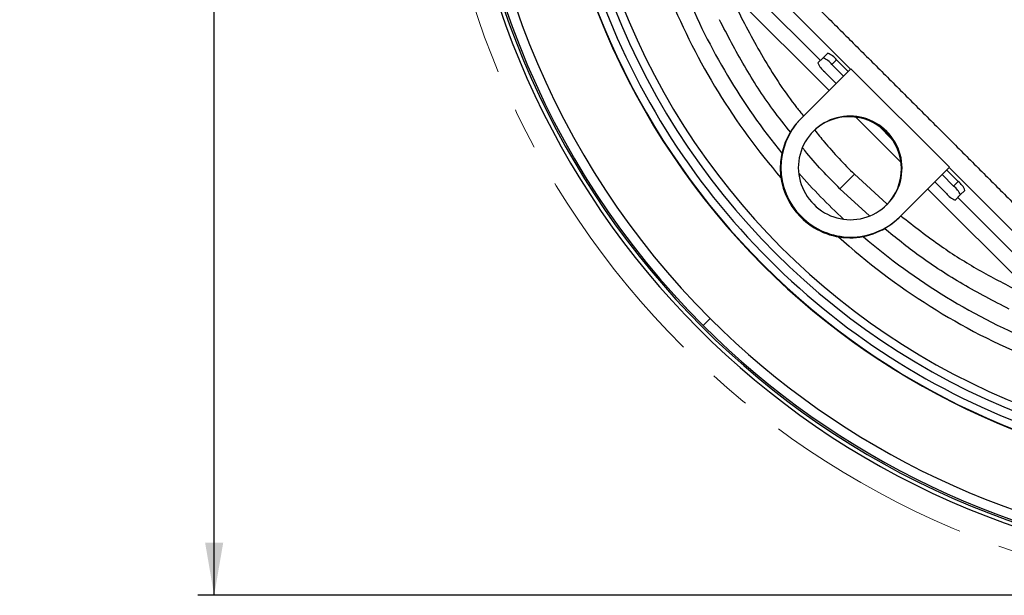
# Model space of a CAD drawing. Header units: millimetres. Extents: x 0 to 594, y 0 to 420.
# Tile 25 of 44: x 322 to 382, y 216 to 251. Entities that reach past the tile are written whole.
import ezdxf

# ---------------------------------------------------------------- set-up
doc = ezdxf.new("R2010")
doc.units = ezdxf.units.MM
doc.linetypes.add('CENTERX2', pattern=[20.32, 12.7, -2.54, 2.54, -2.54])
doc.layers.add('SLD-0', color=7, linetype='Continuous')
doc.styles.add('SLDTEXTSTYLE0', font='TXT', dxfattribs={"width": 0.75})
doc.dimstyles.new('SLDDIMSTYLE4', dxfattribs={"dimtxt": 3.5, "dimasz": 3.2, "dimexe": 0, "dimexo": 0.0625, "dimgap": 0.875, "dimtad": 1, "dimdec": 1, "dimlfac": 3, "dimrnd": 1e-09, "dimzin": 12, "dimdsep": 46, "dimtxsty": 'SLDTEXTSTYLE0', "dimsah": 1, "dimcen": 0.09, "dimadec": 0, "dimazin": 3, "dimtfac": 1, "dimtdec": 1, "dimtofl": 0, "dimtmove": 0, "dimatfit": 3, "dimfxl": 1, "dimfrac": 2, "dimtolj": 1, "dimtzin": 12, "dimarcsym": 0})

# ---------------------------------------------------------------- blocks, each defined once
blk = doc.blocks.new('_D_6')
at = {"layer": 'SLD-0', "color": 7, "transparency": 16777216}
for p, q in [((398.255, 319.301), (333.173, 319.301)), ((334.173, 215.744), (334.173, 319.301)), ((322.35, 273.341), (322.35, 274.407)), ((322.35, 274.407), (327.906, 274.407)), ((327.906, 274.407), (327.906, 273.341)), ((322.35, 261.704), (322.35, 260.637)), ((327.906, 260.637), (327.906, 261.704)), ((322.35, 260.637), (327.906, 260.637)), ((398.255, 215.744), (333.173, 215.744))]:
    blk.add_line(p, q, dxfattribs=at)
for points in [[(334.173, 319.301), (333.623, 316.101), (334.723, 316.101)], [(334.173, 215.744), (334.723, 218.944), (333.623, 218.944)]]:
    blk.add_solid(points, dxfattribs=at)
at = {"layer": 'SLD-0', "color": 7, "transparency": 16777216, "char_height": 3.5, "attachment_point": 1, "rotation": 90, "style": 'SLDTEXTSTYLE0'}
for s, insert in [('310.7', (329.662, 264.343)), ('12.23', (323.394, 261.704)), ('%%c', (329.662, 259.064))]:
    blk.add_mtext(s, dxfattribs=dict(at, insert=insert))

msp = doc.modelspace()

# ---------------------------------------------------------------- linework, layer by layer
at = {"color": 7, "linetype": 'Continuous', "lineweight": 25}
for p, q in [((365.452, 253.872), (371.035, 248.29)), ((371.562, 246.461), (365.7, 252.322)), ((372.866, 247.766), (368.839, 251.779)), ((370.884, 248.139), (371.196, 248.451)), ((371.196, 248.451), (371.476, 248.731)), ((371.733, 248.045), (372.013, 248.325)), ((371.733, 248.045), (372.439, 247.339)), ((372.013, 248.325), (372.719, 247.619)), ((372.883, 247.783), (369.849, 244.749)), ((371.996, 246.896), (371.29, 247.602)), ((378.87, 241.796), (372.883, 247.783)), ((375.928, 242.095), (373.182, 244.84)), ((369.849, 244.749), (369.81, 244.709)), ((375.361, 243.531), (374.619, 244.274)), ((375.06, 243.973), (375.02, 243.933)), ((373.097, 241.365), (372.221, 240.489)), ((373.097, 241.365), (375.079, 239.559)), ((375.836, 238.762), (378.87, 241.796)), ((378.426, 241.352), (379.132, 240.646)), ((378.706, 241.632), (379.412, 240.926)), ((383.511, 237.107), (378.853, 241.778)), ((378.689, 240.203), (377.983, 240.909)), ((379.132, 240.646), (379.412, 240.926)), ((374.023, 238.83), (372.221, 240.489)), ((384.055, 233.968), (377.548, 240.474)), ((379.538, 240.109), (379.226, 239.797)), ((379.538, 240.109), (379.818, 240.389)), ((379.377, 239.948), (385.605, 233.72)), ((369.878, 238.791), (369.839, 238.752)), ((375.836, 238.762), (375.797, 238.722)), ((367.569, 235.836), (367.552, 235.819)), ((364.324, 232.591), (363.899, 232.167))]:
    msp.add_line(p, q, dxfattribs=at)
for centre, radius, start, end in [((399.255, 267.522), 50.333, 177.92504, 264.00272), ((399.255, 267.522), 50.1, 178.03794, 264.09464), ((399.255, 267.522), 50, 178.08668, 225), ((399.255, 267.522), 49.4, 178.38365, 225), ((399.255, 267.522), 44.835, 180.87771, 225), ((399.255, 267.522), 44.811, 185.07459, 225), ((399.255, 267.522), 44.333, 198.84787, 225), ((399.255, 267.522), 43.78, 199.75635, 250.24365), ((399.255, 267.522), 43.28, 199.75635, 250.24365), ((399.255, 267.522), 40.412, 202.31498, 220.7382), ((399.255, 267.522), 39.413, 202.31498, 219.13846), ((370.722, 247.265), 1.278, 37.65042, 68.19586), ((371.002, 247.545), 1.278, 37.65042, 68.19586), ((372.071, 248.614), 1.278, 201.80414, 232.34958), ((372.825, 241.773), 3.136, 44.54908, 225.45092), ((372.781, 241.716), 3.151, 44.72121, 134.71847), ((372.804, 241.745), 4.214, 135.29304, 225.26728), ((372.844, 241.784), 4.214, 135.29304, 225.26728), ((372.86, 241.738), 3.136, 224.54908, 45.45092), ((372.803, 241.694), 3.151, 315.28153, 45.27879), ((399.255, 267.522), 39.413, 221.44406, 227.13734), ((378.352, 239.634), 1.278, 21.80414, 52.34958), ((378.632, 239.914), 1.278, 21.80414, 52.34958), ((379.701, 240.983), 1.278, 217.65042, 248.19586), ((372.832, 241.715), 4.212, 224.7097, 314.72998), ((372.872, 241.754), 4.212, 224.7097, 314.72998), ((399.255, 267.522), 40.412, 227.84464, 247.68502), ((399.255, 267.522), 39.413, 229.4452, 247.68502), ((399.255, 267.522), 44.333, 225, 251.1518), ((399.255, 267.522), 44.835, 225, 266.49299), ((399.255, 267.522), 44.811, 225, 264.92541), ((399.255, 267.522), 49.4, 225, 264.37594), ((399.255, 267.522), 50, 225, 264.13432)]:
    msp.add_arc(centre, radius, start, end, dxfattribs=at)
for points, knots in [([(369.692, 252.672), (370.002, 252.364), (370.619, 251.75), (371.541, 250.831), (372.46, 249.915), (373.685, 248.692), (375.218, 247.163), (377.056, 245.324), (378.895, 243.486), (380.729, 241.647), (382.567, 239.805), (383.79, 238.577), (384.405, 237.96)], [0, 0, 0, 0, 0.062986, 0.125535, 0.187815, 0.250003, 0.375162, 0.500002, 0.62484, 0.75, 0.874465, 1, 1, 1, 1]), ([(366.024, 251.293), (366.554, 250.283), (367.615, 248.258), (368.999, 246.149), (369.864, 245.083), (370.007, 244.906)], [0, 0, 0, 0, 0.454012, 0.909528, 1, 1, 1, 1]), ([(369.235, 243.901), (368.866, 244.364), (367.836, 245.655), (366.362, 247.945), (365.383, 249.83), (364.892, 250.775)], [0, 0, 0, 0, 0.217913, 0.608032, 1, 1, 1, 1]), ([(370.687, 244.057), (370.878, 243.814), (371.624, 242.867), (372.469, 242.005), (373.097, 241.365)], [0, 0, 0, 0, 0.256466, 1, 1, 1, 1]), ([(372.221, 240.489), (371.479, 241.235), (370.684, 242.034), (369.996, 242.924), (369.95, 242.983)], [0, 0, 0, 0, 0.933293, 1, 1, 1, 1]), ([(375.916, 238.842), (376.723, 238.211), (378.239, 237.024), (380.632, 235.523), (382.228, 234.701), (383.025, 234.292)], [0, 0, 0, 0, 0.363263, 0.682161, 1, 1, 1, 1]), ([(382.507, 233.159), (381.562, 233.649), (379.676, 234.627), (377.136, 236.278), (375.61, 237.503), (374.911, 238.065)], [0, 0, 0, 0, 0.3523818, 0.7031021, 1, 1, 1, 1])]:
    msp.add_open_spline(points, degree=3, knots=knots, dxfattribs=at)
at = {"layer": 'SLD-0', "color": 7, "linetype": 'CENTERX2', "lineweight": 18}
msp.add_circle((399.255, 267.522), 51.779, dxfattribs=at)

# ---------------------------------------------------------------- dimensions: what is measured, and where the dimension line sits
at = {"layer": 'SLD-0', "color": 7}
dim = msp.add_linear_dim(base=(334.173, 319.301), p1=(399.255, 215.744), p2=(399.255, 319.301), angle=90, text='%%c<>', dimstyle='SLDDIMSTYLE4', dxfattribs=at)
dim.commit()
dim.dimension.update_dxf_attribs({"geometry": '_D_6', "text_midpoint": (334.173, 267.522), "dimtype": 160})

doc.saveas('drawing.dxf')
